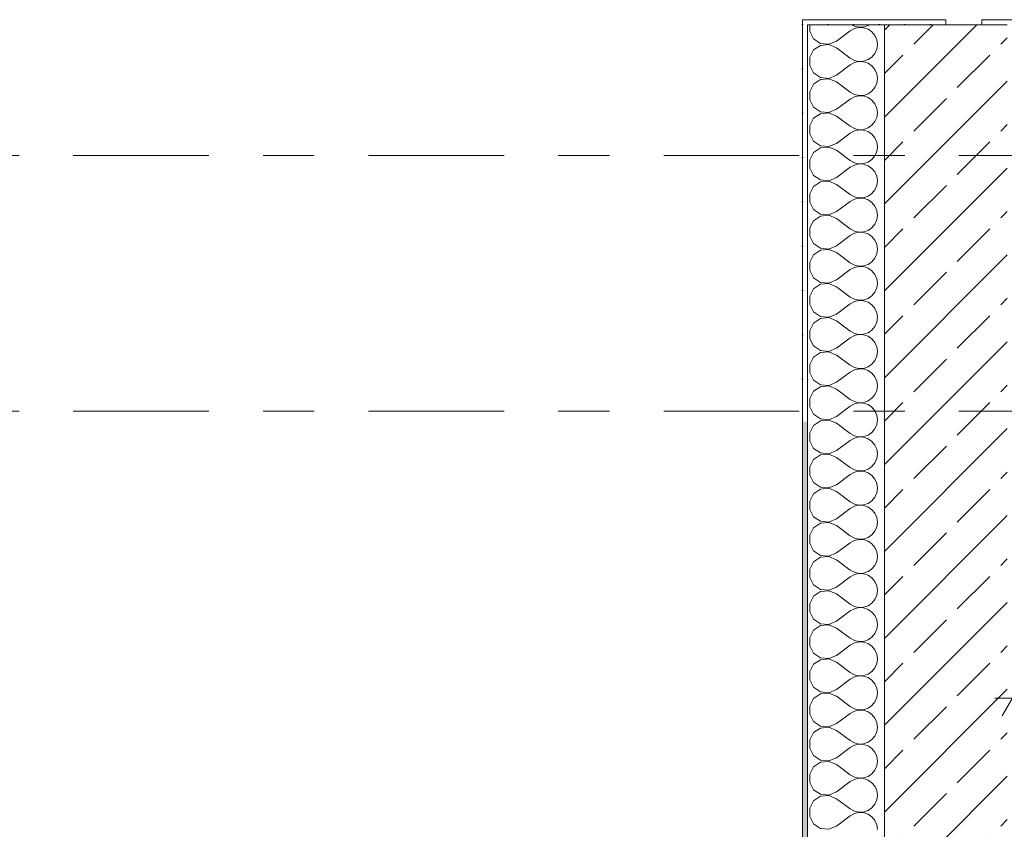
# Model space of a CAD drawing. Header units: metres. Extents: x -3.6 to 84.5, y -11 to 16.8.
# Tile 7 of 229: x -1.7 to 0.2, y 4.5 to 6.1. Entities that reach past the tile are written whole.
import ezdxf

# ---------------------------------------------------------------- set-up
doc = ezdxf.new("R2010")
doc.units = ezdxf.units.M
doc.header["$MEASUREMENT"] = 0
doc.linetypes.add('Strichlinie doppelt', pattern=[0.546806, 0.264583, -0.105833, 0.070556, -0.105833])
for name, color, linetype in [('155 - Bemaßung_ Beschriftung.Ausbau - Deckenelemente', 7, 'Continuous'), ('451 - Universal.Achsen Raster', 7, 'Continuous'), ('604 - Struktur.Wand Aussen', 7, 'Continuous')]:
    doc.layers.add(name, color=color, linetype=linetype)
doc.styles.add('ERSTELLTER_STIL_2', font='txt')
doc.dimstyles.new('ERSTELLTER_STIL__1', dxfattribs={"dimtxt": 0.1, "dimasz": 0.0532, "dimexe": 0.18, "dimexo": 0.0625, "dimgap": 0, "dimtad": 1, "dimtih": 1, "dimtoh": 1, "dimzin": 0, "dimdsep": 46, "dimtxsty": 'ERSTELLTER_STIL_2', "dimblk": 'ARROWHEAD_2', "dimblk1": 'ARROWHEAD_2', "dimblk2": 'ARROWHEAD_2', "dimcen": 0.09, "dimse1": 1, "dimse2": 1, "dimclrd": 7, "dimclre": 7, "dimclrt": 7, "dimazin": 0, "dimtfac": 1, "dimtdec": 4, "dimtmove": 0, "dimatfit": 3, "dimfxl": 1, "dimtolj": 1, "dimtzin": 0, "dimarcsym": 0})
pattern_1 = [(0, (0, 0), (0, 0.0866025), [0, -0.05]), (0, (0.025, 0.0433), (0, 0.0866025), [0, -0.05])]
pattern_2 = [(45, (0, 0), (-0.0848528, 0.0848528), []), (45, (-0.04243, 0.04243), (-0.0848528, 0.0848528), [0.09, -0.03])]

# ---------------------------------------------------------------- blocks, each defined once
blk = doc.blocks.new('*X2')
at = {"layer": '604 - Struktur.Wand Aussen', "color": 7, "linetype": 'Continuous', "lineweight": 5}
for p, q in [((-0.1416, 5.33), (-0.153, 5.3224)), ((-0.1083, 5.3267), (-0.1162, 5.33)), ((-0.1083, 5.3267), (-0.0817, 5.3067)), ((-0.0333, 5.3158), (-0.0296, 5.3242)), ((-0.0296, 5.3242), (-0.0288, 5.33)), ((-0.153, 5.3224), (-0.1607, 5.3081)), ((-0.1607, 5.3081), (-0.1607, 5.2919)), ((-0.0817, 5.3067), (-0.0736, 5.3022)), ((-0.0468, 5.3035), (-0.0392, 5.3087)), ((-0.0392, 5.3087), (-0.0333, 5.3158)), ((-0.1607, 5.2919), (-0.153, 5.2776)), ((-0.1083, 5.2733), (-0.0817, 5.2933)), ((-0.0736, 5.2978), (-0.0817, 5.2933)), ((-0.0736, 5.3022), (-0.0647, 5.3001)), ((-0.0647, 5.2999), (-0.0736, 5.2978)), ((-0.0647, 5.3001), (-0.0555, 5.3006)), ((-0.0555, 5.2994), (-0.0647, 5.2999)), ((-0.0555, 5.3006), (-0.0468, 5.3035)), ((-0.0468, 5.2965), (-0.0555, 5.2994)), ((-0.0392, 5.2913), (-0.0468, 5.2965)), ((-0.0333, 5.2842), (-0.0392, 5.2913)), ((-0.153, 5.2776), (-0.1395, 5.2686)), ((-0.1395, 5.2686), (-0.1233, 5.267)), ((-0.1233, 5.267), (-0.1083, 5.2733)), ((-0.0296, 5.2758), (-0.0333, 5.2842)), ((-0.0283, 5.2667), (-0.0296, 5.2758)), ((-0.0296, 5.2576), (-0.0283, 5.2667)), ((-0.153, 5.2558), (-0.1607, 5.2415)), ((-0.1395, 5.2648), (-0.153, 5.2558)), ((-0.1233, 5.2663), (-0.1395, 5.2648)), ((-0.1083, 5.26), (-0.1233, 5.2663)), ((-0.1083, 5.26), (-0.0817, 5.24)), ((-0.0392, 5.2421), (-0.0333, 5.2491)), ((-0.0333, 5.2491), (-0.0296, 5.2576)), ((-0.1607, 5.2415), (-0.1607, 5.2252)), ((-0.0817, 5.24), (-0.0736, 5.2355)), ((-0.0736, 5.2311), (-0.0817, 5.2267)), ((-0.0736, 5.2355), (-0.0647, 5.2335)), ((-0.0647, 5.2332), (-0.0736, 5.2311)), ((-0.0647, 5.2335), (-0.0555, 5.2339)), ((-0.0555, 5.2328), (-0.0647, 5.2332)), ((-0.0555, 5.2339), (-0.0468, 5.2369)), ((-0.0468, 5.2298), (-0.0555, 5.2328)), ((-0.0468, 5.2369), (-0.0392, 5.2421)), ((-0.0392, 5.2246), (-0.0468, 5.2298)), ((-0.1607, 5.2252), (-0.153, 5.2109)), ((-0.153, 5.2109), (-0.1395, 5.2019)), ((-0.1083, 5.2067), (-0.0817, 5.2267)), ((-0.0333, 5.2175), (-0.0392, 5.2246)), ((-0.0296, 5.2091), (-0.0333, 5.2175)), ((-0.0283, 5.2), (-0.0296, 5.2091)), ((-0.1395, 5.1981), (-0.153, 5.1891)), ((-0.1395, 5.2019), (-0.1233, 5.2004)), ((-0.1233, 5.1996), (-0.1395, 5.1981)), ((-0.1233, 5.2004), (-0.1083, 5.2067)), ((-0.1083, 5.1933), (-0.1233, 5.1996)), ((-0.1083, 5.1933), (-0.0817, 5.1733)), ((-0.0333, 5.1825), (-0.0296, 5.1909)), ((-0.0296, 5.1909), (-0.0283, 5.2)), ((-0.153, 5.1891), (-0.1607, 5.1748)), ((-0.1607, 5.1748), (-0.1607, 5.1585)), ((-0.0817, 5.1733), (-0.0736, 5.1689)), ((-0.0468, 5.1702), (-0.0392, 5.1754)), ((-0.0392, 5.1754), (-0.0333, 5.1825)), ((-0.1607, 5.1585), (-0.153, 5.1442)), ((-0.1083, 5.14), (-0.0817, 5.16)), ((-0.0736, 5.1645), (-0.0817, 5.16)), ((-0.0736, 5.1689), (-0.0647, 5.1668)), ((-0.0647, 5.1665), (-0.0736, 5.1645)), ((-0.0647, 5.1668), (-0.0555, 5.1672)), ((-0.0555, 5.1661), (-0.0647, 5.1665)), ((-0.0555, 5.1672), (-0.0468, 5.1702)), ((-0.0468, 5.1631), (-0.0555, 5.1661)), ((-0.0392, 5.1579), (-0.0468, 5.1631)), ((-0.0333, 5.1509), (-0.0392, 5.1579)), ((-0.153, 5.1442), (-0.1395, 5.1352)), ((-0.1395, 5.1352), (-0.1233, 5.1337)), ((-0.1233, 5.133), (-0.1395, 5.1314)), ((-0.1233, 5.1337), (-0.1083, 5.14)), ((-0.1083, 5.1267), (-0.1233, 5.133)), ((-0.0296, 5.1424), (-0.0333, 5.1509)), ((-0.0283, 5.1333), (-0.0296, 5.1424)), ((-0.0296, 5.1242), (-0.0283, 5.1333)), ((-0.153, 5.1224), (-0.1607, 5.1081)), ((-0.1395, 5.1314), (-0.153, 5.1224)), ((-0.1083, 5.1267), (-0.0817, 5.1067)), ((-0.0392, 5.1087), (-0.0333, 5.1158)), ((-0.0333, 5.1158), (-0.0296, 5.1242)), ((-0.1607, 5.1081), (-0.1607, 5.0919)), ((-0.0817, 5.1067), (-0.0736, 5.1022)), ((-0.0736, 5.0978), (-0.0817, 5.0933)), ((-0.0736, 5.1022), (-0.0647, 5.1001)), ((-0.0647, 5.0999), (-0.0736, 5.0978)), ((-0.0647, 5.1001), (-0.0555, 5.1006)), ((-0.0555, 5.0994), (-0.0647, 5.0999)), ((-0.0555, 5.1006), (-0.0468, 5.1035)), ((-0.0468, 5.0965), (-0.0555, 5.0994)), ((-0.0468, 5.1035), (-0.0392, 5.1087)), ((-0.0392, 5.0913), (-0.0468, 5.0965)), ((-0.1607, 5.0919), (-0.153, 5.0776)), ((-0.153, 5.0776), (-0.1395, 5.0686)), ((-0.1083, 5.0733), (-0.0817, 5.0933)), ((-0.0333, 5.0842), (-0.0392, 5.0913)), ((-0.0296, 5.0758), (-0.0333, 5.0842)), ((-0.0283, 5.0667), (-0.0296, 5.0758)), ((-0.153, 5.0558), (-0.1607, 5.0415)), ((-0.1395, 5.0648), (-0.153, 5.0558)), ((-0.1395, 5.0686), (-0.1233, 5.067)), ((-0.1233, 5.0663), (-0.1395, 5.0648)), ((-0.1233, 5.067), (-0.1083, 5.0733)), ((-0.1083, 5.06), (-0.1233, 5.0663)), ((-0.1083, 5.06), (-0.0817, 5.04)), ((-0.0333, 5.0491), (-0.0296, 5.0576)), ((-0.0296, 5.0576), (-0.0283, 5.0667)), ((-0.1607, 5.0415), (-0.1607, 5.0252)), ((-0.0817, 5.04), (-0.0736, 5.0355)), ((-0.0555, 5.0339), (-0.0468, 5.0369)), ((-0.0468, 5.0369), (-0.0392, 5.0421)), ((-0.0392, 5.0421), (-0.0333, 5.0491)), ((-0.1607, 5.0252), (-0.153, 5.0109)), ((-0.1083, 5.0067), (-0.0817, 5.0267)), ((-0.0736, 5.0311), (-0.0817, 5.0267)), ((-0.0736, 5.0355), (-0.0647, 5.0335)), ((-0.0647, 5.0332), (-0.0736, 5.0311)), ((-0.0647, 5.0335), (-0.0555, 5.0339)), ((-0.0555, 5.0328), (-0.0647, 5.0332)), ((-0.0468, 5.0298), (-0.0555, 5.0328)), ((-0.0392, 5.0246), (-0.0468, 5.0298)), ((-0.0333, 5.0175), (-0.0392, 5.0246)), ((-0.0296, 5.0091), (-0.0333, 5.0175)), ((-0.153, 5.0109), (-0.1395, 5.0019)), ((-0.1395, 4.9981), (-0.153, 4.9891)), ((-0.1395, 5.0019), (-0.1233, 5.0004)), ((-0.1233, 4.9996), (-0.1395, 4.9981)), ((-0.1233, 5.0004), (-0.1083, 5.0067)), ((-0.1083, 4.9933), (-0.1233, 4.9996)), ((-0.0283, 5), (-0.0296, 5.0091)), ((-0.0296, 4.9909), (-0.0283, 5)), ((-0.153, 4.9891), (-0.1607, 4.9748)), ((-0.1083, 4.9933), (-0.0817, 4.9733)), ((-0.0392, 4.9754), (-0.0333, 4.9825)), ((-0.0333, 4.9825), (-0.0296, 4.9909)), ((-0.1607, 4.9748), (-0.1607, 4.9585)), ((-0.1083, 4.94), (-0.0817, 4.96)), ((-0.0817, 4.9733), (-0.0736, 4.9689)), ((-0.0736, 4.9645), (-0.0817, 4.96)), ((-0.0736, 4.9689), (-0.0647, 4.9668)), ((-0.0647, 4.9665), (-0.0736, 4.9645)), ((-0.0647, 4.9668), (-0.0555, 4.9672)), ((-0.0555, 4.9661), (-0.0647, 4.9665)), ((-0.0555, 4.9672), (-0.0468, 4.9702)), ((-0.0468, 4.9631), (-0.0555, 4.9661)), ((-0.0468, 4.9702), (-0.0392, 4.9754)), ((-0.0392, 4.9579), (-0.0468, 4.9631)), ((-0.1607, 4.9585), (-0.153, 4.9442)), ((-0.153, 4.9442), (-0.1395, 4.9352)), ((-0.1233, 4.9337), (-0.1083, 4.94)), ((-0.0333, 4.9509), (-0.0392, 4.9579)), ((-0.0296, 4.9424), (-0.0333, 4.9509)), ((-0.0283, 4.9333), (-0.0296, 4.9424)), ((-0.153, 4.9224), (-0.1607, 4.9081)), ((-0.1395, 4.9314), (-0.153, 4.9224)), ((-0.1395, 4.9352), (-0.1233, 4.9337)), ((-0.1233, 4.933), (-0.1395, 4.9314)), ((-0.1083, 4.9267), (-0.1233, 4.933)), ((-0.1083, 4.9267), (-0.0817, 4.9067)), ((-0.0333, 4.9158), (-0.0296, 4.9242)), ((-0.0296, 4.9242), (-0.0283, 4.9333)), ((-0.1607, 4.9081), (-0.1607, 4.8919)), ((-0.0817, 4.9067), (-0.0736, 4.9022)), ((-0.0736, 4.9022), (-0.0647, 4.9001)), ((-0.0555, 4.9006), (-0.0468, 4.9035)), ((-0.0468, 4.9035), (-0.0392, 4.9087)), ((-0.0392, 4.9087), (-0.0333, 4.9158)), ((-0.1607, 4.8919), (-0.153, 4.8776)), ((-0.1083, 4.8733), (-0.0817, 4.8933)), ((-0.0736, 4.8978), (-0.0817, 4.8933)), ((-0.0647, 4.8999), (-0.0736, 4.8978)), ((-0.0647, 4.9001), (-0.0555, 4.9006)), ((-0.0555, 4.8994), (-0.0647, 4.8999)), ((-0.0468, 4.8965), (-0.0555, 4.8994)), ((-0.0392, 4.8913), (-0.0468, 4.8965)), ((-0.0333, 4.8842), (-0.0392, 4.8913)), ((-0.0296, 4.8758), (-0.0333, 4.8842)), ((-0.153, 4.8776), (-0.1395, 4.8686)), ((-0.1395, 4.8648), (-0.153, 4.8558)), ((-0.1395, 4.8686), (-0.1233, 4.867)), ((-0.1233, 4.8663), (-0.1395, 4.8648)), ((-0.1233, 4.867), (-0.1083, 4.8733)), ((-0.1083, 4.86), (-0.1233, 4.8663)), ((-0.0283, 4.8667), (-0.0296, 4.8758)), ((-0.0296, 4.8576), (-0.0283, 4.8667)), ((-0.153, 4.8558), (-0.1607, 4.8415)), ((-0.1083, 4.86), (-0.0817, 4.84)), ((-0.0392, 4.8421), (-0.0333, 4.8491)), ((-0.0333, 4.8491), (-0.0296, 4.8576)), ((-0.1607, 4.8415), (-0.1607, 4.8252)), ((-0.1607, 4.8252), (-0.153, 4.8109)), ((-0.1083, 4.8067), (-0.0817, 4.8267)), ((-0.0817, 4.84), (-0.0736, 4.8355)), ((-0.0736, 4.8311), (-0.0817, 4.8267)), ((-0.0736, 4.8355), (-0.0647, 4.8335)), ((-0.0647, 4.8332), (-0.0736, 4.8311)), ((-0.0647, 4.8335), (-0.0555, 4.8339)), ((-0.0555, 4.8328), (-0.0647, 4.8332)), ((-0.0555, 4.8339), (-0.0468, 4.8369)), ((-0.0468, 4.8298), (-0.0555, 4.8328)), ((-0.0468, 4.8369), (-0.0392, 4.8421)), ((-0.0392, 4.8246), (-0.0468, 4.8298)), ((-0.0333, 4.8175), (-0.0392, 4.8246)), ((-0.153, 4.8109), (-0.1395, 4.8019)), ((-0.1233, 4.8004), (-0.1083, 4.8067)), ((-0.0296, 4.8091), (-0.0333, 4.8175)), ((-0.0283, 4.8), (-0.0296, 4.8091)), ((-0.153, 4.7891), (-0.1607, 4.7748)), ((-0.1395, 4.7981), (-0.153, 4.7891)), ((-0.1395, 4.8019), (-0.1233, 4.8004)), ((-0.1233, 4.7996), (-0.1395, 4.7981)), ((-0.1083, 4.7933), (-0.1233, 4.7996)), ((-0.1083, 4.7933), (-0.0817, 4.7733)), ((-0.0333, 4.7825), (-0.0296, 4.7909)), ((-0.0296, 4.7909), (-0.0283, 4.8)), ((-0.1607, 4.7748), (-0.1607, 4.7585)), ((-0.0817, 4.7733), (-0.0736, 4.7689)), ((-0.0736, 4.7689), (-0.0647, 4.7668)), ((-0.0647, 4.7668), (-0.0555, 4.7672)), ((-0.0555, 4.7672), (-0.0468, 4.7702)), ((-0.0468, 4.7702), (-0.0392, 4.7754)), ((-0.0392, 4.7754), (-0.0333, 4.7825)), ((-0.1607, 4.7585), (-0.153, 4.7442)), ((-0.1083, 4.74), (-0.0817, 4.76)), ((-0.0736, 4.7645), (-0.0817, 4.76)), ((-0.0647, 4.7665), (-0.0736, 4.7645)), ((-0.0555, 4.7661), (-0.0647, 4.7665)), ((-0.0468, 4.7631), (-0.0555, 4.7661)), ((-0.0392, 4.7579), (-0.0468, 4.7631)), ((-0.0333, 4.7509), (-0.0392, 4.7579)), ((-0.0296, 4.7424), (-0.0333, 4.7509)), ((-0.153, 4.7442), (-0.1395, 4.7352)), ((-0.1395, 4.7314), (-0.153, 4.7224)), ((-0.1395, 4.7352), (-0.1233, 4.7337)), ((-0.1233, 4.733), (-0.1395, 4.7314)), ((-0.1233, 4.7337), (-0.1083, 4.74)), ((-0.1083, 4.7267), (-0.1233, 4.733)), ((-0.0283, 4.7333), (-0.0296, 4.7424)), ((-0.0296, 4.7242), (-0.0283, 4.7333)), ((-0.153, 4.7224), (-0.1607, 4.7081)), ((-0.1083, 4.7267), (-0.0817, 4.7067)), ((-0.0392, 4.7087), (-0.0333, 4.7158)), ((-0.0333, 4.7158), (-0.0296, 4.7242)), ((-0.1607, 4.7081), (-0.1607, 4.6919)), ((-0.1607, 4.6919), (-0.153, 4.6776)), ((-0.1083, 4.6733), (-0.0817, 4.6933)), ((-0.0817, 4.7067), (-0.0736, 4.7022)), ((-0.0736, 4.6978), (-0.0817, 4.6933)), ((-0.0736, 4.7022), (-0.0647, 4.7001)), ((-0.0647, 4.6999), (-0.0736, 4.6978)), ((-0.0647, 4.7001), (-0.0555, 4.7006)), ((-0.0555, 4.6994), (-0.0647, 4.6999)), ((-0.0555, 4.7006), (-0.0468, 4.7035)), ((-0.0468, 4.6965), (-0.0555, 4.6994)), ((-0.0468, 4.7035), (-0.0392, 4.7087)), ((-0.0392, 4.6913), (-0.0468, 4.6965)), ((-0.0333, 4.6842), (-0.0392, 4.6913)), ((-0.153, 4.6776), (-0.1395, 4.6686)), ((-0.1233, 4.667), (-0.1083, 4.6733)), ((-0.0296, 4.6758), (-0.0333, 4.6842)), ((-0.0283, 4.6667), (-0.0296, 4.6758)), ((-0.153, 4.6558), (-0.1607, 4.6415)), ((-0.1395, 4.6648), (-0.153, 4.6558)), ((-0.1395, 4.6686), (-0.1233, 4.667)), ((-0.1233, 4.6663), (-0.1395, 4.6648)), ((-0.1083, 4.66), (-0.1233, 4.6663)), ((-0.1083, 4.66), (-0.0817, 4.64)), ((-0.0333, 4.6491), (-0.0296, 4.6576)), ((-0.0296, 4.6576), (-0.0283, 4.6667)), ((-0.1607, 4.6415), (-0.1607, 4.6252)), ((-0.0817, 4.64), (-0.0736, 4.6355)), ((-0.0736, 4.6355), (-0.0647, 4.6335)), ((-0.0647, 4.6332), (-0.0736, 4.6311)), ((-0.0647, 4.6335), (-0.0555, 4.6339)), ((-0.0555, 4.6328), (-0.0647, 4.6332)), ((-0.0555, 4.6339), (-0.0468, 4.6369)), ((-0.0468, 4.6298), (-0.0555, 4.6328)), ((-0.0468, 4.6369), (-0.0392, 4.6421)), ((-0.0392, 4.6421), (-0.0333, 4.6491)), ((-0.1607, 4.6252), (-0.153, 4.6109)), ((-0.1083, 4.6067), (-0.0817, 4.6267)), ((-0.0736, 4.6311), (-0.0817, 4.6267)), ((-0.0392, 4.6246), (-0.0468, 4.6298)), ((-0.0333, 4.6175), (-0.0392, 4.6246)), ((-0.0296, 4.6091), (-0.0333, 4.6175)), ((-0.153, 4.6109), (-0.1395, 4.6019)), ((-0.1395, 4.5981), (-0.153, 4.5891)), ((-0.1395, 4.6019), (-0.1233, 4.6004)), ((-0.1233, 4.5996), (-0.1395, 4.5981)), ((-0.1233, 4.6004), (-0.1083, 4.6067)), ((-0.1083, 4.5933), (-0.1233, 4.5996)), ((-0.0283, 4.6), (-0.0296, 4.6091)), ((-0.0296, 4.5909), (-0.0283, 4.6)), ((-0.153, 4.5891), (-0.1607, 4.5748)), ((-0.1607, 4.5748), (-0.1607, 4.5585)), ((-0.1083, 4.5933), (-0.0817, 4.5733)), ((-0.0468, 4.5702), (-0.0392, 4.5754)), ((-0.0392, 4.5754), (-0.0333, 4.5825)), ((-0.0333, 4.5825), (-0.0296, 4.5909)), ((-0.1607, 4.5585), (-0.153, 4.5442)), ((-0.1083, 4.54), (-0.0817, 4.56)), ((-0.0817, 4.5733), (-0.0736, 4.5689)), ((-0.0736, 4.5645), (-0.0817, 4.56)), ((-0.0736, 4.5689), (-0.0647, 4.5668)), ((-0.0647, 4.5665), (-0.0736, 4.5645)), ((-0.0647, 4.5668), (-0.0555, 4.5672)), ((-0.0555, 4.5661), (-0.0647, 4.5665)), ((-0.0555, 4.5672), (-0.0468, 4.5702)), ((-0.0468, 4.5631), (-0.0555, 4.5661)), ((-0.0392, 4.5579), (-0.0468, 4.5631)), ((-0.0333, 4.5509), (-0.0392, 4.5579)), ((-0.153, 4.5442), (-0.1395, 4.5352)), ((-0.1233, 4.5337), (-0.1083, 4.54)), ((-0.0296, 4.5424), (-0.0333, 4.5509)), ((-0.0283, 4.5333), (-0.0296, 4.5424)), ((-0.1395, 4.5352), (-0.1233, 4.5337))]:
    blk.add_line(p, q, dxfattribs=at)
blk = doc.blocks.new('*X119')
at = {"layer": '604 - Struktur.Wand Aussen', "color": 7, "linetype": 'Continuous', "lineweight": 5}
for p, q in [((-0.1607, 6.105), (-0.1607, 6.0919)), ((-0.1083, 6.0733), (-0.0817, 6.0933)), ((-0.0736, 6.0978), (-0.0817, 6.0933)), ((-0.0787, 6.105), (-0.0736, 6.1022)), ((-0.0736, 6.1022), (-0.0647, 6.1001)), ((-0.0647, 6.0999), (-0.0736, 6.0978)), ((-0.0647, 6.1001), (-0.0555, 6.1006)), ((-0.0555, 6.0994), (-0.0647, 6.0999)), ((-0.0555, 6.1006), (-0.0468, 6.1035)), ((-0.0468, 6.0965), (-0.0555, 6.0994)), ((-0.0468, 6.1035), (-0.0446, 6.105)), ((-0.0392, 6.0913), (-0.0468, 6.0965)), ((-0.1607, 6.0919), (-0.153, 6.0776)), ((-0.153, 6.0776), (-0.1395, 6.0686)), ((-0.0333, 6.0842), (-0.0392, 6.0913)), ((-0.0296, 6.0758), (-0.0333, 6.0842)), ((-0.0283, 6.0667), (-0.0296, 6.0758)), ((-0.153, 6.0558), (-0.1607, 6.0415)), ((-0.1395, 6.0648), (-0.153, 6.0558)), ((-0.1395, 6.0686), (-0.1233, 6.067)), ((-0.1233, 6.0663), (-0.1395, 6.0648)), ((-0.1233, 6.067), (-0.1083, 6.0733)), ((-0.1083, 6.06), (-0.1233, 6.0663)), ((-0.1083, 6.06), (-0.0817, 6.04)), ((-0.0333, 6.0491), (-0.0296, 6.0576)), ((-0.0296, 6.0576), (-0.0283, 6.0667)), ((-0.1607, 6.0415), (-0.1607, 6.0252)), ((-0.0817, 6.04), (-0.0736, 6.0355)), ((-0.0736, 6.0355), (-0.0647, 6.0335)), ((-0.0555, 6.0339), (-0.0468, 6.0369)), ((-0.0468, 6.0369), (-0.0392, 6.0421)), ((-0.0392, 6.0421), (-0.0333, 6.0491)), ((-0.1607, 6.0252), (-0.153, 6.0109)), ((-0.1083, 6.0067), (-0.0817, 6.0267)), ((-0.0736, 6.0311), (-0.0817, 6.0267)), ((-0.0647, 6.0332), (-0.0736, 6.0311)), ((-0.0647, 6.0335), (-0.0555, 6.0339)), ((-0.0555, 6.0328), (-0.0647, 6.0332)), ((-0.0468, 6.0298), (-0.0555, 6.0328)), ((-0.0392, 6.0246), (-0.0468, 6.0298)), ((-0.0333, 6.0175), (-0.0392, 6.0246)), ((-0.0296, 6.0091), (-0.0333, 6.0175)), ((-0.153, 6.0109), (-0.1395, 6.0019)), ((-0.1395, 5.9981), (-0.153, 5.9891)), ((-0.1395, 6.0019), (-0.1233, 6.0004)), ((-0.1233, 5.9996), (-0.1395, 5.9981)), ((-0.1233, 6.0004), (-0.1083, 6.0067)), ((-0.1083, 5.9933), (-0.1233, 5.9996)), ((-0.0283, 6), (-0.0296, 6.0091)), ((-0.0296, 5.9909), (-0.0283, 6)), ((-0.153, 5.9891), (-0.1607, 5.9748)), ((-0.1083, 5.9933), (-0.0817, 5.9733)), ((-0.0392, 5.9754), (-0.0333, 5.9825)), ((-0.0333, 5.9825), (-0.0296, 5.9909)), ((-0.1607, 5.9748), (-0.1607, 5.9585)), ((-0.1607, 5.9585), (-0.153, 5.9442)), ((-0.1083, 5.94), (-0.0817, 5.96)), ((-0.0817, 5.9733), (-0.0736, 5.9689)), ((-0.0736, 5.9645), (-0.0817, 5.96)), ((-0.0736, 5.9689), (-0.0647, 5.9668)), ((-0.0647, 5.9665), (-0.0736, 5.9645)), ((-0.0647, 5.9668), (-0.0555, 5.9672)), ((-0.0555, 5.9661), (-0.0647, 5.9665)), ((-0.0555, 5.9672), (-0.0468, 5.9702)), ((-0.0468, 5.9631), (-0.0555, 5.9661)), ((-0.0468, 5.9702), (-0.0392, 5.9754)), ((-0.0392, 5.9579), (-0.0468, 5.9631)), ((-0.153, 5.9442), (-0.1395, 5.9352)), ((-0.1233, 5.9337), (-0.1083, 5.94)), ((-0.0333, 5.9509), (-0.0392, 5.9579)), ((-0.0296, 5.9424), (-0.0333, 5.9509)), ((-0.0283, 5.9333), (-0.0296, 5.9424)), ((-0.153, 5.9224), (-0.1607, 5.9081)), ((-0.1395, 5.9314), (-0.153, 5.9224)), ((-0.1395, 5.9352), (-0.1233, 5.9337)), ((-0.1233, 5.933), (-0.1395, 5.9314)), ((-0.1083, 5.9267), (-0.1233, 5.933)), ((-0.1083, 5.9267), (-0.0817, 5.9067)), ((-0.0333, 5.9158), (-0.0296, 5.9242)), ((-0.0296, 5.9242), (-0.0283, 5.9333)), ((-0.1607, 5.9081), (-0.1607, 5.8919)), ((-0.0817, 5.9067), (-0.0736, 5.9022)), ((-0.0736, 5.9022), (-0.0647, 5.9001)), ((-0.0555, 5.9006), (-0.0468, 5.9035)), ((-0.0468, 5.9035), (-0.0392, 5.9087)), ((-0.0392, 5.9087), (-0.0333, 5.9158)), ((-0.1607, 5.8919), (-0.153, 5.8776)), ((-0.1083, 5.8733), (-0.0817, 5.8933)), ((-0.0736, 5.8978), (-0.0817, 5.8933)), ((-0.0647, 5.8999), (-0.0736, 5.8978)), ((-0.0647, 5.9001), (-0.0555, 5.9006)), ((-0.0555, 5.8994), (-0.0647, 5.8999)), ((-0.0468, 5.8965), (-0.0555, 5.8994)), ((-0.0392, 5.8913), (-0.0468, 5.8965)), ((-0.0333, 5.8842), (-0.0392, 5.8913)), ((-0.0296, 5.8758), (-0.0333, 5.8842)), ((-0.153, 5.8776), (-0.1395, 5.8686)), ((-0.1395, 5.8648), (-0.153, 5.8558)), ((-0.1395, 5.8686), (-0.1233, 5.867)), ((-0.1233, 5.8663), (-0.1395, 5.8648)), ((-0.1233, 5.867), (-0.1083, 5.8733)), ((-0.1083, 5.86), (-0.1233, 5.8663)), ((-0.0283, 5.8667), (-0.0296, 5.8758)), ((-0.0296, 5.8576), (-0.0283, 5.8667)), ((-0.153, 5.8558), (-0.1607, 5.8415)), ((-0.1083, 5.86), (-0.0817, 5.84)), ((-0.0392, 5.8421), (-0.0333, 5.8491)), ((-0.0333, 5.8491), (-0.0296, 5.8576)), ((-0.1607, 5.8415), (-0.1607, 5.8252)), ((-0.1607, 5.8252), (-0.153, 5.8109)), ((-0.1083, 5.8067), (-0.0817, 5.8267)), ((-0.0817, 5.84), (-0.0736, 5.8355)), ((-0.0736, 5.8311), (-0.0817, 5.8267)), ((-0.0736, 5.8355), (-0.0647, 5.8335)), ((-0.0647, 5.8332), (-0.0736, 5.8311)), ((-0.0647, 5.8335), (-0.0555, 5.8339)), ((-0.0555, 5.8328), (-0.0647, 5.8332)), ((-0.0555, 5.8339), (-0.0468, 5.8369)), ((-0.0468, 5.8298), (-0.0555, 5.8328)), ((-0.0468, 5.8369), (-0.0392, 5.8421)), ((-0.0392, 5.8246), (-0.0468, 5.8298)), ((-0.0333, 5.8175), (-0.0392, 5.8246)), ((-0.153, 5.8109), (-0.1395, 5.8019)), ((-0.1233, 5.8004), (-0.1083, 5.8067)), ((-0.0296, 5.8091), (-0.0333, 5.8175)), ((-0.0283, 5.8), (-0.0296, 5.8091)), ((-0.153, 5.7891), (-0.1607, 5.7748)), ((-0.1395, 5.7981), (-0.153, 5.7891)), ((-0.1395, 5.8019), (-0.1233, 5.8004)), ((-0.1233, 5.7996), (-0.1395, 5.7981)), ((-0.1083, 5.7933), (-0.1233, 5.7996)), ((-0.1083, 5.7933), (-0.0817, 5.7733)), ((-0.0333, 5.7825), (-0.0296, 5.7909)), ((-0.0296, 5.7909), (-0.0283, 5.8)), ((-0.1607, 5.7748), (-0.1607, 5.7585)), ((-0.0817, 5.7733), (-0.0736, 5.7689)), ((-0.0736, 5.7689), (-0.0647, 5.7668)), ((-0.0647, 5.7665), (-0.0736, 5.7645)), ((-0.0647, 5.7668), (-0.0555, 5.7672)), ((-0.0555, 5.7661), (-0.0647, 5.7665)), ((-0.0555, 5.7672), (-0.0468, 5.7702)), ((-0.0468, 5.7702), (-0.0392, 5.7754)), ((-0.0392, 5.7754), (-0.0333, 5.7825)), ((-0.1607, 5.7585), (-0.153, 5.7442)), ((-0.1083, 5.74), (-0.0817, 5.76)), ((-0.0736, 5.7645), (-0.0817, 5.76)), ((-0.0468, 5.7631), (-0.0555, 5.7661)), ((-0.0392, 5.7579), (-0.0468, 5.7631)), ((-0.0333, 5.7509), (-0.0392, 5.7579)), ((-0.0296, 5.7424), (-0.0333, 5.7509)), ((-0.153, 5.7442), (-0.1395, 5.7352)), ((-0.1395, 5.7314), (-0.153, 5.7224)), ((-0.1395, 5.7352), (-0.1233, 5.7337)), ((-0.1233, 5.733), (-0.1395, 5.7314)), ((-0.1233, 5.7337), (-0.1083, 5.74)), ((-0.1083, 5.7267), (-0.1233, 5.733)), ((-0.0283, 5.7333), (-0.0296, 5.7424)), ((-0.0296, 5.7242), (-0.0283, 5.7333)), ((-0.153, 5.7224), (-0.1607, 5.7081)), ((-0.1083, 5.7267), (-0.0817, 5.7067)), ((-0.0468, 5.7035), (-0.0392, 5.7087)), ((-0.0392, 5.7087), (-0.0333, 5.7158)), ((-0.0333, 5.7158), (-0.0296, 5.7242)), ((-0.1607, 5.7081), (-0.1607, 5.6919)), ((-0.1607, 5.6919), (-0.153, 5.6776)), ((-0.1083, 5.6733), (-0.0817, 5.6933)), ((-0.0817, 5.7067), (-0.0736, 5.7022)), ((-0.0736, 5.6978), (-0.0817, 5.6933)), ((-0.0736, 5.7022), (-0.0647, 5.7001)), ((-0.0647, 5.6999), (-0.0736, 5.6978)), ((-0.0647, 5.7001), (-0.0555, 5.7006)), ((-0.0555, 5.6994), (-0.0647, 5.6999)), ((-0.0555, 5.7006), (-0.0468, 5.7035)), ((-0.0468, 5.6965), (-0.0555, 5.6994)), ((-0.0392, 5.6913), (-0.0468, 5.6965)), ((-0.0333, 5.6842), (-0.0392, 5.6913)), ((-0.153, 5.6776), (-0.1395, 5.6686)), ((-0.1233, 5.667), (-0.1083, 5.6733)), ((-0.0296, 5.6758), (-0.0333, 5.6842)), ((-0.0283, 5.6667), (-0.0296, 5.6758)), ((-0.153, 5.6558), (-0.1607, 5.6415)), ((-0.1395, 5.6648), (-0.153, 5.6558)), ((-0.1395, 5.6686), (-0.1233, 5.667)), ((-0.1233, 5.6663), (-0.1395, 5.6648)), ((-0.1083, 5.66), (-0.1233, 5.6663)), ((-0.1083, 5.66), (-0.0817, 5.64)), ((-0.0333, 5.6491), (-0.0296, 5.6576)), ((-0.0296, 5.6576), (-0.0283, 5.6667)), ((-0.1607, 5.6415), (-0.1607, 5.6252)), ((-0.0817, 5.64), (-0.0736, 5.6355)), ((-0.0736, 5.6355), (-0.0647, 5.6335)), ((-0.0647, 5.6332), (-0.0736, 5.6311)), ((-0.0647, 5.6335), (-0.0555, 5.6339)), ((-0.0555, 5.6328), (-0.0647, 5.6332)), ((-0.0555, 5.6339), (-0.0468, 5.6369)), ((-0.0468, 5.6298), (-0.0555, 5.6328)), ((-0.0468, 5.6369), (-0.0392, 5.6421)), ((-0.0392, 5.6421), (-0.0333, 5.6491)), ((-0.1607, 5.6252), (-0.153, 5.6109)), ((-0.1083, 5.6067), (-0.0817, 5.6267)), ((-0.0736, 5.6311), (-0.0817, 5.6267)), ((-0.0392, 5.6246), (-0.0468, 5.6298)), ((-0.0333, 5.6175), (-0.0392, 5.6246)), ((-0.0296, 5.6091), (-0.0333, 5.6175)), ((-0.153, 5.6109), (-0.1395, 5.6019)), ((-0.1395, 5.5981), (-0.153, 5.5891)), ((-0.1395, 5.6019), (-0.1233, 5.6004)), ((-0.1233, 5.5996), (-0.1395, 5.5981)), ((-0.1233, 5.6004), (-0.1083, 5.6067)), ((-0.1083, 5.5933), (-0.1233, 5.5996)), ((-0.1083, 5.5933), (-0.0817, 5.5733)), ((-0.0283, 5.6), (-0.0296, 5.6091)), ((-0.0296, 5.5909), (-0.0283, 5.6)), ((-0.153, 5.5891), (-0.1607, 5.5748)), ((-0.1607, 5.5748), (-0.1607, 5.5585)), ((-0.0468, 5.5702), (-0.0392, 5.5754)), ((-0.0392, 5.5754), (-0.0333, 5.5825)), ((-0.0333, 5.5825), (-0.0296, 5.5909)), ((-0.1607, 5.5585), (-0.153, 5.5442)), ((-0.1083, 5.54), (-0.0817, 5.56)), ((-0.0817, 5.5733), (-0.0736, 5.5689)), ((-0.0736, 5.5645), (-0.0817, 5.56)), ((-0.0736, 5.5689), (-0.0647, 5.5668)), ((-0.0647, 5.5665), (-0.0736, 5.5645)), ((-0.0647, 5.5668), (-0.0555, 5.5672)), ((-0.0555, 5.5661), (-0.0647, 5.5665)), ((-0.0555, 5.5672), (-0.0468, 5.5702)), ((-0.0468, 5.5631), (-0.0555, 5.5661)), ((-0.0392, 5.5579), (-0.0468, 5.5631)), ((-0.0333, 5.5509), (-0.0392, 5.5579)), ((-0.153, 5.5442), (-0.1395, 5.5352)), ((-0.1233, 5.5337), (-0.1083, 5.54)), ((-0.0296, 5.5424), (-0.0333, 5.5509)), ((-0.0283, 5.5333), (-0.0296, 5.5424)), ((-0.153, 5.5224), (-0.1607, 5.5081)), ((-0.1395, 5.5314), (-0.153, 5.5224)), ((-0.1395, 5.5352), (-0.1233, 5.5337)), ((-0.1233, 5.533), (-0.1395, 5.5314)), ((-0.1083, 5.5267), (-0.1233, 5.533)), ((-0.1083, 5.5267), (-0.0817, 5.5067)), ((-0.0333, 5.5158), (-0.0296, 5.5242)), ((-0.0296, 5.5242), (-0.0283, 5.5333)), ((-0.1607, 5.5081), (-0.1607, 5.4919)), ((-0.0817, 5.5067), (-0.0736, 5.5022)), ((-0.0736, 5.4978), (-0.0817, 5.4933)), ((-0.0736, 5.5022), (-0.0647, 5.5001)), ((-0.0647, 5.4999), (-0.0736, 5.4978)), ((-0.0647, 5.5001), (-0.0555, 5.5006)), ((-0.0555, 5.4994), (-0.0647, 5.4999)), ((-0.0555, 5.5006), (-0.0468, 5.5035)), ((-0.0468, 5.4965), (-0.0555, 5.4994)), ((-0.0468, 5.5035), (-0.0392, 5.5087)), ((-0.0392, 5.5087), (-0.0333, 5.5158)), ((-0.1607, 5.4919), (-0.153, 5.4776)), ((-0.1083, 5.4733), (-0.0817, 5.4933)), ((-0.0392, 5.4913), (-0.0468, 5.4965)), ((-0.0333, 5.4842), (-0.0392, 5.4913)), ((-0.0296, 5.4758), (-0.0333, 5.4842)), ((-0.153, 5.4776), (-0.1395, 5.4686)), ((-0.1395, 5.4648), (-0.153, 5.4558)), ((-0.1395, 5.4686), (-0.1233, 5.467)), ((-0.1233, 5.4663), (-0.1395, 5.4648)), ((-0.1233, 5.467), (-0.1083, 5.4733)), ((-0.1083, 5.46), (-0.1233, 5.4663)), ((-0.1083, 5.46), (-0.0817, 5.44)), ((-0.0283, 5.4667), (-0.0296, 5.4758)), ((-0.0296, 5.4576), (-0.0283, 5.4667)), ((-0.153, 5.4558), (-0.1607, 5.4415)), ((-0.1607, 5.4415), (-0.1607, 5.4252)), ((-0.0817, 5.44), (-0.0736, 5.4355)), ((-0.0468, 5.4369), (-0.0392, 5.4421)), ((-0.0392, 5.4421), (-0.0333, 5.4491)), ((-0.0333, 5.4491), (-0.0296, 5.4576)), ((-0.1607, 5.4252), (-0.153, 5.4109)), ((-0.1083, 5.4067), (-0.0817, 5.4267)), ((-0.0736, 5.4311), (-0.0817, 5.4267)), ((-0.0736, 5.4355), (-0.0647, 5.4335)), ((-0.0647, 5.4332), (-0.0736, 5.4311)), ((-0.0647, 5.4335), (-0.0555, 5.4339)), ((-0.0555, 5.4328), (-0.0647, 5.4332)), ((-0.0555, 5.4339), (-0.0468, 5.4369)), ((-0.0468, 5.4298), (-0.0555, 5.4328)), ((-0.0392, 5.4246), (-0.0468, 5.4298)), ((-0.0333, 5.4175), (-0.0392, 5.4246)), ((-0.153, 5.4109), (-0.1395, 5.4019)), ((-0.1395, 5.4019), (-0.1233, 5.4004)), ((-0.1233, 5.4004), (-0.1083, 5.4067)), ((-0.0296, 5.4091), (-0.0333, 5.4175)), ((-0.0283, 5.4), (-0.0296, 5.4091)), ((-0.153, 5.3891), (-0.1607, 5.3748)), ((-0.1395, 5.3981), (-0.153, 5.3891)), ((-0.1233, 5.3996), (-0.1395, 5.3981)), ((-0.1083, 5.3933), (-0.1233, 5.3996)), ((-0.1083, 5.3933), (-0.0817, 5.3733)), ((-0.0392, 5.3754), (-0.0333, 5.3825)), ((-0.0333, 5.3825), (-0.0296, 5.3909)), ((-0.0296, 5.3909), (-0.0283, 5.4)), ((-0.1607, 5.3748), (-0.1607, 5.3585)), ((-0.0817, 5.3733), (-0.0736, 5.3689)), ((-0.0736, 5.3645), (-0.0817, 5.36)), ((-0.0736, 5.3689), (-0.0647, 5.3668)), ((-0.0647, 5.3665), (-0.0736, 5.3645)), ((-0.0647, 5.3668), (-0.0555, 5.3672)), ((-0.0555, 5.3661), (-0.0647, 5.3665)), ((-0.0555, 5.3672), (-0.0468, 5.3702)), ((-0.0468, 5.3631), (-0.0555, 5.3661)), ((-0.0468, 5.3702), (-0.0392, 5.3754)), ((-0.0392, 5.3579), (-0.0468, 5.3631)), ((-0.1607, 5.3585), (-0.153, 5.3442)), ((-0.153, 5.3442), (-0.1395, 5.3352)), ((-0.1083, 5.34), (-0.0817, 5.36)), ((-0.0333, 5.3509), (-0.0392, 5.3579)), ((-0.0296, 5.3424), (-0.0333, 5.3509)), ((-0.1395, 5.3314), (-0.1416, 5.33)), ((-0.1395, 5.3352), (-0.1233, 5.3337)), ((-0.1233, 5.333), (-0.1395, 5.3314)), ((-0.1233, 5.3337), (-0.1083, 5.34)), ((-0.1162, 5.33), (-0.1233, 5.333)), ((-0.0283, 5.3333), (-0.0296, 5.3424)), ((-0.0288, 5.33), (-0.0283, 5.3333))]:
    blk.add_line(p, q, dxfattribs=at)
blk = doc.blocks.new('*D314')
at = {"layer": '155 - Bemaßung_ Beschriftung.Ausbau - Deckenelemente', "color": 7, "linetype": 'Continuous', "lineweight": 5}
for p, q in [((0.2552, 4.825), (0.2148, 4.755)), ((0.235, 4.7375), (0.235, 4.8425)), ((0.8092, 4.825), (0.7688, 4.755)), ((0.789, 4.7375), (0.789, 4.8425)), ((0.2008, 4.79), (0.235, 4.79)), ((0.235, 4.79), (0.789, 4.79)), ((0.789, 4.79), (0.909, 4.79))]:
    blk.add_line(p, q, dxfattribs=at)
at = {"layer": '155 - Bemaßung_ Beschriftung.Ausbau - Deckenelemente', "color": 7, "lineweight": 5, "char_height": 0.1, "attachment_point": 7, "style": 'ERSTELLTER_STIL_2'}
for s, insert in [('\\A1;{\\pql;\\fArial|b0|i0|c0|p38;55\\fArial|b0|i0|c0|p38;\\A1{\\H.66x;\\S4^  ;}}', (0.4111, 4.8083)), ('\\A1;{\\pql;\\fArial|b0|i0|c0|p38;12}', (0.7658, 4.81))]:
    blk.add_mtext(s, dxfattribs=dict(at, insert=insert))
blk = doc.blocks.new('ARROWHEAD_2')
at = {"color": 0, "linetype": 'Continuous', "lineweight": 0}
for p, q in [((-0.378, -0.655), (0.378, 0.655)), ((0, 0), (-1, 0))]:
    blk.add_line(p, q, dxfattribs=at)

msp = doc.modelspace()

# ---------------------------------------------------------------- hatches: boundary and pattern name
at = {"layer": '604 - Struktur.Wand Aussen', "linetype": 'Continuous', "lineweight": 0, "true_color": 0x000000}
h = msp.add_hatch(dxfattribs=at)
h.set_pattern_fill('Verputz_0001', color=18, style=0, pattern_type=2)
h.set_pattern_definition(pattern_1)
h.paths.add_polyline_path([(-0.175, 6.105), (-0.165, 6.105), (0.105, 6.105), (0.105, 6.115), (-0.175, 6.115)])
h = msp.add_hatch(dxfattribs=at)
h.set_pattern_fill('Gips_0001', color=18, style=0, pattern_type=2)
h.set_pattern_definition([(45, (0, 0), (-0.01767767, 0.01767767), [0, -0.025])])
h.paths.add_polyline_path([(0.235, 6.115), (0.175, 6.115), (0.175, 6.105), (0.225, 6.105), (0.235, 6.105)])
h = msp.add_hatch(dxfattribs=at)
h.set_pattern_fill('Verputz_0001', color=18, style=0, pattern_type=2)
h.set_pattern_definition(pattern_1)
h.paths.add_polyline_path([(-0.175, 5.33), (-0.165, 5.33), (-0.165, 6.105), (-0.175, 6.105)])
h = msp.add_hatch(dxfattribs=at)
h.set_pattern_fill('Beton__Stahlbeton_0001', color=18, style=0, pattern_type=2)
h.set_pattern_definition(pattern_2)
h.paths.add_polyline_path([(-0.015, 6.105), (-0.015, 5.33), (0.225, 5.33), (0.225, 6.105), (0.175, 6.105), (0.105, 6.105)])
h = msp.add_hatch(dxfattribs=at)
h.set_pattern_fill('Verputz_0001', color=18, style=0, pattern_type=2)
h.set_pattern_definition(pattern_1)
h.paths.add_polyline_path([(-0.165, -0.145), (-0.165, 5.33), (-0.175, 5.33), (-0.175, -0.145)])
h = msp.add_hatch(dxfattribs=at)
h.set_pattern_fill('Beton__Stahlbeton_0001', color=18, style=0, pattern_type=2)
h.set_pattern_definition(pattern_2)
h.paths.add_polyline_path([(0.225, 0.245), (0.225, 5.33), (-0.015, 5.33), (-0.015, 0.245)])

# ---------------------------------------------------------------- linework, layer by layer
at = {"layer": '451 - Universal.Achsen Raster', "color": 160, "linetype": 'Strichlinie doppelt', "lineweight": 9, "true_color": 0x3232ff}
for p, q in [((64.935, 5.85), (-3.175, 5.85)), ((64.935, 5.35), (-3.175, 5.35))]:
    msp.add_line(p, q, dxfattribs=at)
at = {"layer": '604 - Struktur.Wand Aussen', "color": 7, "linetype": 'Continuous', "lineweight": 5}
for p, q in [((0.105, 6.115), (-0.175, 6.115)), ((-0.175, 6.105), (-0.175, 6.115)), ((0.105, 6.105), (0.105, 6.115)), ((0.175, 6.115), (0.235, 6.115)), ((0.175, 6.105), (0.175, 6.115)), ((-0.165, 6.105), (-0.165, 5.33)), ((-0.165, 6.105), (0.105, 6.105))]:
    msp.add_line(p, q, dxfattribs=at)
at = {"layer": '604 - Struktur.Wand Aussen', "color": 7, "linetype": 'Continuous', "lineweight": 13}
for p, q in [((-0.015, 6.105), (-0.015, 5.33)), ((0.105, 6.105), (0.175, 6.105)), ((0.225, 6.105), (0.175, 6.105)), ((-0.165, 5.33), (-0.165, -0.005))]:
    msp.add_line(p, q, dxfattribs=at)
at = {"layer": '604 - Struktur.Wand Aussen', "color": 7, "linetype": 'Continuous', "lineweight": 18}
msp.add_line((-0.015, 5.33), (-0.015, 0.245), dxfattribs=at)
at = {"layer": '604 - Struktur.Wand Aussen', "color": 7, "linetype": 'Continuous', "lineweight": 5, "flags": 128}
msp.add_lwpolyline([(-0.175, 6.105), (-0.175, 5.33)], dxfattribs=at)
at = {"layer": '604 - Struktur.Wand Aussen', "color": 7, "linetype": 'Continuous', "lineweight": 13, "flags": 128}
msp.add_lwpolyline([(-0.175, 5.33), (-0.175, -0.155)], dxfattribs=at)

# ---------------------------------------------------------------- block references
at = {"layer": '604 - Struktur.Wand Aussen', "color": 7, "lineweight": 18}
for name in ['*X119', '*X2']:
    msp.add_blockref(name, (0, 0), dxfattribs=at)

# ---------------------------------------------------------------- dimensions: what is measured, and where the dimension line sits
at = {"layer": '155 - Bemaßung_ Beschriftung.Ausbau - Deckenelemente', "color": 7, "linetype": 'Continuous', "lineweight": 5}
dim = msp.add_linear_dim(base=(0.789, 4.79), p1=(0.235, 6.01), p2=(0.789, 5.19), dimstyle='ERSTELLTER_STIL__1', dxfattribs=at)
dim.commit()
dim.dimension.update_dxf_attribs({"geometry": '*D314', "text_midpoint": (0.6224, 4.86), "dimtype": 160})

doc.saveas('drawing.dxf')
